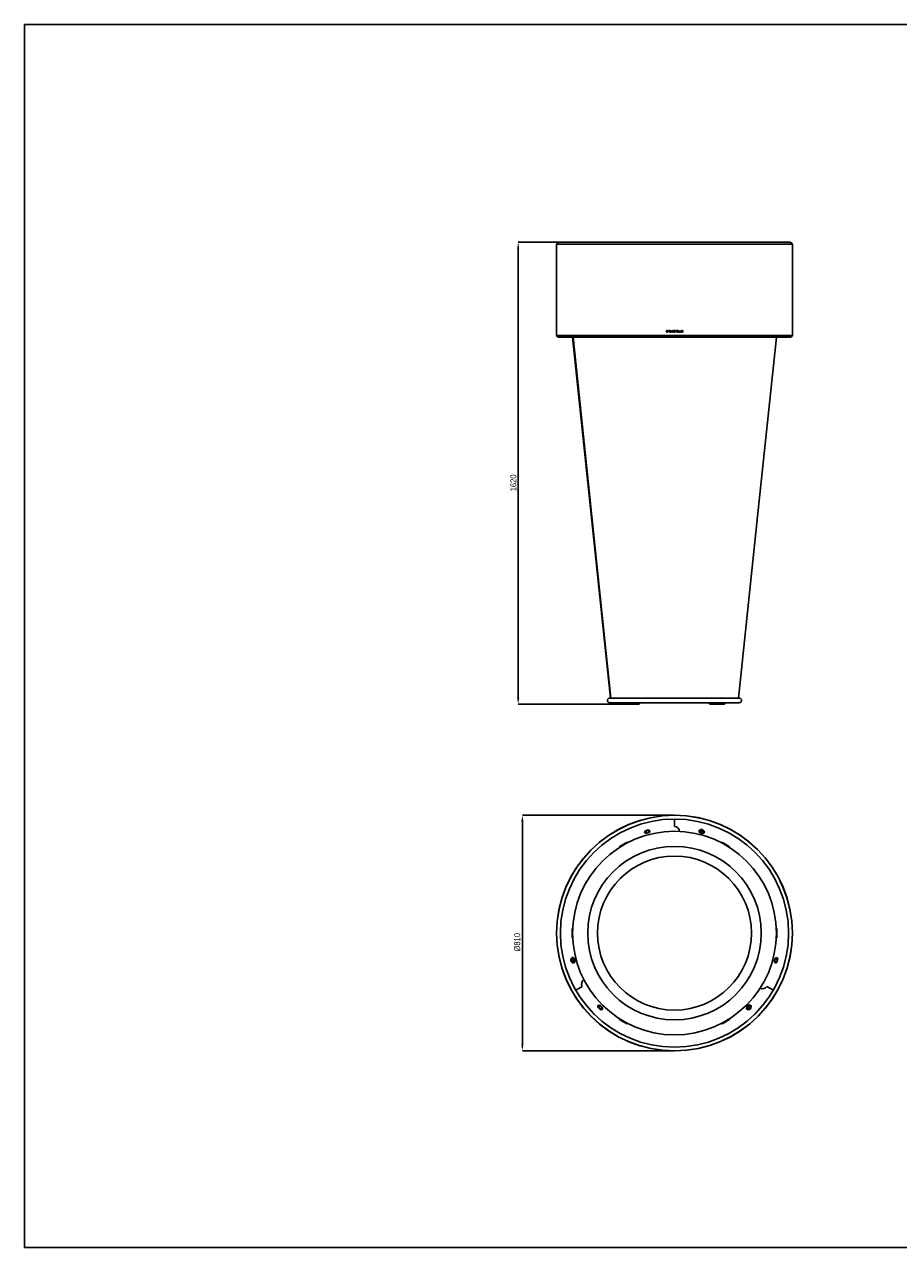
# Model space of a CAD drawing. Header units: millimetres. Extents: x -1749 to 4401, y -854 to 3451.
# Tile 1 of 3: x -1749 to 1326, y -854 to 3451. Entities that reach past the tile are written whole.
import ezdxf

# ---------------------------------------------------------------- set-up
doc = ezdxf.new("R2010")
doc.units = ezdxf.units.MM
doc.header["$LTSCALE"] = 8
doc.header["$PDSIZE"] = -1
doc.linetypes.add('SLD-Centro', pattern=[19.05, 15.24, -1.27, 1.27, -1.27])
doc.linetypes.add('SLD-Solido', pattern=[0])
for name, color, linetype in [('PIEGHE', 6, 'SLD-Centro'), ('QUOTE', 1, 'SLD-Solido'), ('SCHIZZI', 9, 'Continuous')]:
    doc.layers.add(name, color=color, linetype=linetype)
doc.styles.add('SLDTEXTSTYLE0', font='GOTHIC.TTF', dxfattribs={"width": 0.913})
doc.dimstyles.new('SLDDIMSTYLE0', dxfattribs={"dimtxt": 21.166667, "dimasz": 22.4, "dimexe": 0, "dimexo": 0.0625, "dimgap": 5.291667, "dimtad": 1, "dimdec": 0, "dimrnd": 1e-09, "dimzin": 12, "dimdsep": 46, "dimtxsty": 'SLDTEXTSTYLE0', "dimsah": 1, "dimcen": 0.09, "dimadec": 0, "dimazin": 3, "dimtfac": 1, "dimtdec": 0, "dimtofl": 0, "dimtmove": 0, "dimatfit": 3, "dimfxl": 1, "dimfrac": 2, "dimtolj": 1, "dimtzin": 12, "dimarcsym": 0})

# ---------------------------------------------------------------- blocks, each defined once
blk = doc.blocks.new('*D21')
at = {"layer": 'Defpoints', "color": 0, "transparency": 16777216}
for p in [(130, 2684), (-11.9, 1058.5), (362, 1058.5)]:
    blk.add_point(p, dxfattribs=at)
at = {"layer": 'QUOTE', "color": 0, "lineweight": -2, "transparency": 16777216}
for p, q in [((129.9, 2684), (-11.9, 2684)), ((-11.9, 2661.6), (-11.9, 1080.9)), ((361.9, 1058.5), (-11.9, 1058.5))]:
    blk.add_line(p, q, dxfattribs=at)
at = {"layer": 'QUOTE', "color": 0, "transparency": 16777216}
for points in [[(-15.7, 2661.6), (-8.2, 2661.6), (-11.9, 2684)], [(-15.7, 1080.9), (-8.2, 1080.9), (-11.9, 1058.5)]]:
    blk.add_solid(points, dxfattribs=at)
at = {"layer": 'QUOTE', "color": 0, "transparency": 16777216, "insert": (-39.5, 1837.3), "char_height": 21.17, "attachment_point": 2, "rotation": 90, "style": 'SLDTEXTSTYLE0'}
blk.add_mtext('\\A1;1620', dxfattribs=at)
blk = doc.blocks.new('*D20')
at = {"layer": 'Defpoints', "color": 0, "transparency": 16777216}
for p in [(537, 667.2), (2.8, -161.9), (535.3, -161.9)]:
    blk.add_point(p, dxfattribs=at)
at = {"layer": 'QUOTE', "color": 0, "lineweight": -2, "transparency": 16777216}
for p, q in [((536.9, 667.2), (2.8, 667.2)), ((2.8, 644.8), (2.8, -139.5)), ((535.2, -161.9), (2.8, -161.9))]:
    blk.add_line(p, q, dxfattribs=at)
at = {"layer": 'QUOTE', "color": 0, "transparency": 16777216}
for points in [[(-1, 644.8), (6.5, 644.8), (2.8, 667.2)], [(-1, -139.5), (6.5, -139.5), (2.8, -161.9)]]:
    blk.add_solid(points, dxfattribs=at)
at = {"layer": 'QUOTE', "color": 0, "transparency": 16777216, "insert": (-26.1, 220.4), "char_height": 21.17, "attachment_point": 2, "rotation": 90, "style": 'SLDTEXTSTYLE0'}
blk.add_mtext('\\A1;%%C810', dxfattribs=at)

msp = doc.modelspace()

# ---------------------------------------------------------------- linework, layer by layer
for p, q in [((123.4, 2677.4), (123.4, 2356.6)), ((123.4, 2677.4), (952.6, 2677.4)), ((123.4, 2677.4), (539.2, 2677.4)), ((946, 2684), (130, 2684)), ((539.2, 2677.4), (952.6, 2677.4)), ((952.6, 2356.6), (952.6, 2677.4)), ((512.3, 2373.6), (510.1, 2373.6)), ((510.1, 2373.6), (510.1, 2368)), ((512.6, 2368), (510.1, 2368)), ((510.2, 2373.6), (510.2, 2368)), ((510.8, 2372.9), (510.8, 2368.7)), ((512.3, 2372.9), (510.8, 2372.9)), ((510.8, 2368.7), (512.6, 2368.7)), ((512.6, 2373.6), (512.3, 2373.6)), ((512.6, 2372.9), (512.3, 2372.9)), ((512.3, 2372.9), (512.3, 2372.9)), ((512.6, 2372.9), (512.3, 2372.9)), ((512.6, 2368.7), (512.6, 2368.7)), ((514.1, 2372.1), (514.1, 2372.1)), ((514.4, 2369.8), (514.4, 2369.8)), ((519, 2373.6), (516.7, 2373.6)), ((516.7, 2373.6), (516.7, 2370.5)), ((516.7, 2373.6), (516.7, 2370.5)), ((519, 2370.5), (516.7, 2370.5)), ((517.2, 2372.2), (517.2, 2373.2)), ((519, 2373.2), (517.2, 2373.2)), ((519, 2372.2), (517.2, 2372.2)), ((517.2, 2370.9), (517.2, 2371.8)), ((519, 2371.8), (517.2, 2371.8)), ((519, 2370.9), (517.2, 2370.9)), ((519, 2373.2), (519, 2373.6)), ((519, 2371.8), (519, 2372.2)), ((519, 2370.5), (519, 2370.9)), ((520.7, 2370.3), (520.6, 2370.3)), ((521.9, 2368.5), (521.2, 2366.9)), ((521.9, 2368.5), (521.2, 2366.9)), ((521.9, 2368.5), (521.9, 2368.5)), ((521.9, 2366.9), (522.5, 2368.2)), ((522.2, 2369.1), (523.9, 2372.9)), ((522.2, 2369.1), (523.9, 2372.9)), ((522.2, 2369.1), (522.2, 2369.1)), ((522.5, 2368.2), (523, 2368)), ((522.5, 2368.2), (523, 2368)), ((522.5, 2368.2), (522.5, 2368.2)), ((522.8, 2368.8), (524.5, 2372.7)), ((523.1, 2368.7), (522.8, 2368.8)), ((523, 2368), (523, 2368)), ((523.1, 2368.7), (523.1, 2368.7)), ((523.3, 2373), (523.3, 2373)), ((523.8, 2368.7), (523.8, 2368.7)), ((523.9, 2372.9), (523.9, 2372.9)), ((524.7, 2374.9), (524.2, 2373.6)), ((524.8, 2374.9), (524.2, 2373.6)), ((524.2, 2373.6), (524.2, 2373.6)), ((524.5, 2372.7), (524.9, 2372.3)), ((524.5, 2372.7), (524.9, 2372.3)), ((524.5, 2372.7), (524.5, 2372.7)), ((525.5, 2374.9), (524.7, 2374.9)), ((524.8, 2373.3), (525.5, 2374.9)), ((525.4, 2372.8), (524.8, 2373.3)), ((524.9, 2372.3), (525.4, 2372.8)), ((525.4, 2368.9), (524.9, 2369.4)), ((524.9, 2369.4), (524.9, 2369.4)), ((525.4, 2368.9), (525.4, 2368.9)), ((530, 2373.7), (527.5, 2368)), ((530, 2373.7), (527.5, 2368)), ((528.2, 2368), (527.5, 2368)), ((528.2, 2368), (529, 2369.8)), ((531.7, 2369.8), (529, 2369.8)), ((530.3, 2372.8), (529.3, 2370.5)), ((531.3, 2370.5), (529.3, 2370.5)), ((530.7, 2373.7), (530, 2373.7)), ((531.3, 2370.5), (530.3, 2372.8)), ((531.4, 2370.5), (530.3, 2372.8)), ((530.3, 2372.8), (530.3, 2372.8)), ((533.2, 2368), (530.7, 2373.7)), ((531.3, 2370.5), (531.4, 2370.5)), ((531.7, 2369.8), (532.4, 2368)), ((531.7, 2369.8), (531.7, 2369.8)), ((531.7, 2369.8), (532.4, 2368)), ((533.2, 2368), (532.4, 2368)), ((535.5, 2369.6), (534.8, 2369.6)), ((534.8, 2369.6), (534.8, 2369.6)), ((535.4, 2368.3), (535.4, 2368.3)), ((535.9, 2370.8), (537, 2370.5)), ((535.9, 2370.8), (537, 2370.5)), ((537.2, 2371.2), (536.2, 2371.5)), ((537, 2370.5), (538.1, 2370.2)), ((537, 2370.5), (537.8, 2370.3)), ((538.4, 2370.8), (537.2, 2371.2)), ((537.9, 2372.8), (537.9, 2372.8)), ((538.4, 2370.8), (537.9, 2371)), ((538.1, 2372.7), (538.1, 2372.7)), ((538.3, 2373.4), (538.3, 2373.4)), ((539, 2372.1), (538.3, 2372.1)), ((538.4, 2370.8), (538.4, 2370.8)), ((538.6, 2368.4), (538.6, 2368.4)), ((539, 2372.1), (539, 2372.1)), ((539.2, 2369.9), (539.2, 2369.9)), ((545.5, 2373.6), (541, 2373.6)), ((541, 2373.6), (541, 2372.9)), ((542.8, 2372.9), (541, 2372.9)), ((542.8, 2372.9), (542.8, 2368)), ((543.7, 2368), (542.8, 2368)), ((543.7, 2368), (543.7, 2372.9)), ((545.5, 2372.9), (543.7, 2372.9)), ((543.7, 2368), (543.7, 2372.9)), ((543.7, 2372.9), (543.7, 2372.9)), ((545.5, 2372.9), (545.5, 2373.6)), ((545.5, 2372.9), (545.5, 2373.6)), ((551.8, 2373.6), (547.7, 2373.6)), ((547.7, 2373.6), (547.7, 2368)), ((551.8, 2368), (547.7, 2368)), ((548.4, 2371.1), (548.4, 2372.9)), ((551.8, 2372.9), (548.4, 2372.9)), ((548.4, 2371.1), (548.4, 2372.9)), ((548.4, 2372.9), (548.4, 2372.9)), ((551.8, 2371.1), (548.4, 2371.1)), ((548.4, 2371.1), (548.4, 2371.1)), ((548.4, 2368.7), (548.4, 2370.4)), ((551.8, 2370.4), (548.4, 2370.4)), ((548.4, 2368.7), (548.4, 2370.4)), ((548.4, 2370.4), (548.4, 2370.4)), ((551.8, 2368.7), (548.4, 2368.7)), ((548.4, 2368.7), (548.4, 2368.7)), ((551.8, 2372.9), (551.8, 2373.6)), ((551.8, 2372.9), (551.8, 2373.6)), ((551.8, 2370.4), (551.8, 2371.1)), ((551.8, 2370.4), (551.8, 2371.1)), ((551.8, 2368), (551.8, 2368.7)), ((551.8, 2368), (551.8, 2368.7)), ((554.9, 2373.6), (554.2, 2373.6)), ((554.2, 2373.6), (554.2, 2368)), ((558.1, 2368), (554.2, 2368)), ((554.9, 2368.7), (554.9, 2373.6)), ((554.9, 2368.7), (554.9, 2373.6)), ((558.1, 2368.7), (554.9, 2368.7)), ((554.9, 2368.7), (554.9, 2368.7)), ((558.1, 2368), (558.1, 2368.7)), ((558.1, 2368), (558.1, 2368.7)), ((560.9, 2373.6), (560.2, 2373.6)), ((560.2, 2373.6), (560.2, 2368)), ((564.1, 2368), (560.2, 2368)), ((560.9, 2368.7), (560.9, 2373.6)), ((560.9, 2368.7), (560.9, 2373.6)), ((564.1, 2368.7), (560.9, 2368.7)), ((560.9, 2368.7), (560.9, 2368.7)), ((564.1, 2368), (564.1, 2368.7)), ((564.1, 2368), (564.1, 2368.7)), ((567.1, 2373.6), (566.4, 2373.6)), ((566.4, 2373.6), (566.4, 2368)), ((567.1, 2368), (566.4, 2368)), ((567.1, 2368), (567.1, 2373.6)), ((567.1, 2368), (567.1, 2373.6)), ((123.4, 2356.6), (952.6, 2356.6)), ((123.4, 2356.6), (539.2, 2356.6)), ((130, 2350.1), (946, 2350.1)), ((312.9, 1079.6), (179.5, 2350.1)), ((181.2, 2350.1), (199.3, 2177.5)), ((199.2, 2177.9), (181.2, 2350.1)), ((521.9, 2366.9), (521.2, 2366.9)), ((539.2, 2356.6), (952.6, 2356.6)), ((766, 1079.6), (310, 1079.6)), ((310, 1063.4), (766, 1063.4)), ((362, 1058.5), (359.3, 1063.4)), ((405.7, 1058.5), (362, 1058.5)), ((409.7, 1063.4), (405.7, 1058.5)), ((405.7, 1058.5), (407.7, 1058.5)), ((411.7, 1063.4), (407.7, 1058.5)), ((408.1, 1058.5), (414.1, 1058.5)), ((414.1, 1058.5), (418.2, 1063.4)), ((657.8, 1063.4), (661.9, 1058.5)), ((661.9, 1058.5), (667.9, 1058.5)), ((668.3, 1058.5), (664.3, 1063.4)), ((670.3, 1058.5), (666.3, 1063.4)), ((670.3, 1058.5), (668.3, 1058.5)), ((714, 1058.5), (670.3, 1058.5)), ((716.7, 1063.4), (714, 1058.5)), ((536.8, 667.2), (536.8, 667.2)), ((537.1, 667.2), (537.1, 667.2)), ((537.9, 627.5), (537.9, 654.1)), ((537.9, 654.1), (537.9, 627.5)), ((445.7, 615.6), (436.3, 613.1)), ((438.8, 603.6), (448.2, 606.2)), ((627.9, 606.8), (628, 609.1)), ((629.8, 605.6), (627.9, 606.8)), ((628, 609.1), (628.1, 610.9)), ((628.1, 610.9), (628.3, 613.2)), ((628.3, 613.2), (630.3, 614.2)), ((631.3, 604.6), (629.8, 605.6)), ((630.3, 614.2), (631.9, 615)), ((633.2, 603.3), (631.3, 604.6)), ((631.8, 607), (631.7, 607)), ((632, 607.3), (631.8, 607)), ((631.9, 615), (634, 616)), ((633.6, 612.9), (633, 612.9)), ((635.2, 604.4), (633.2, 603.3)), ((634, 616), (635.9, 614.7)), ((635, 612.6), (635.4, 612.4)), ((636.8, 605.1), (635.2, 604.4)), ((635.9, 614.7), (637.3, 613.8)), ((638.9, 606.2), (636.8, 605.1)), ((637.3, 613.8), (639.3, 612.5)), ((639, 608.5), (638.9, 606.2)), ((639.1, 610.2), (639, 608.5)), ((639.3, 612.5), (639.1, 610.2)), ((371.9, 572.4), (372.7, 571)), ((372.8, 570.9), (372.7, 571)), ((703.3, 571), (703.2, 570.8)), ((703.3, 571), (704.1, 572.4)), ((344.6, 554.8), (343.8, 556.1)), ((344.6, 554.8), (344.7, 554.6)), ((731, 554.8), (731.1, 554.9)), ((731.9, 556.3), (731.1, 554.9)), ((177.7, 253), (178, 269.4)), ((178, 269.4), (179.7, 269.4)), ((179.3, 253), (179.7, 269.4)), ((179.8, 269.4), (179.7, 269.4)), ((896.4, 268.6), (896.2, 268.6)), ((896.4, 268.6), (898, 268.6)), ((179.3, 253), (177.7, 253)), ((178, 235.9), (177.7, 252.7)), ((179.3, 252.7), (177.7, 252.7)), ((179.7, 235.9), (178, 235.9)), ((179.4, 253), (179.3, 253)), ((179.7, 235.9), (179.3, 252.7)), ((179.3, 252.7), (179.4, 252.7)), ((179.7, 235.9), (179.8, 235.9)), ((267, 253), (266.9, 253)), ((266.9, 252.6), (267, 252.6)), ((896.2, 236.5), (896.4, 236.5)), ((898, 236.5), (896.4, 236.5)), ((175.3, 154), (175.4, 156.3)), ((177.2, 152.8), (175.3, 154)), ((175.4, 156.3), (175.5, 158.1)), ((175.5, 158.1), (175.7, 160.4)), ((175.7, 160.4), (177.7, 161.4)), ((178.7, 151.8), (177.2, 152.8)), ((177.7, 161.4), (179.3, 162.2)), ((178.2, 156.2), (177.8, 156.1)), ((180.6, 150.5), (178.7, 151.8)), ((179.3, 162.2), (181.4, 163.2)), ((182.7, 151.6), (180.6, 150.5)), ((181.4, 163.2), (183.3, 161.9)), ((184.2, 152.3), (182.7, 151.6)), ((183.3, 161.9), (184.7, 161)), ((186.3, 153.4), (184.2, 152.3)), ((184.7, 161), (186.7, 159.7)), ((186.4, 155.7), (186.3, 153.4)), ((186.5, 157.4), (186.4, 155.7)), ((186.7, 159.7), (186.5, 157.4)), ((891.6, 163), (889.1, 153.6)), ((898.5, 151.1), (901, 160.5)), ((190.3, 51.8), (213.4, 65.1)), ((213.4, 65.1), (190.3, 51.8)), ((885.8, 51.9), (862.7, 65.2)), ((862.7, 65.2), (885.8, 51.9)), ((269.8, -8.8), (276.7, -15.7)), ((283.6, -8.8), (276.7, -1.9)), ((793.7, -11.5), (793.9, -9.2)), ((795.7, -12.8), (793.7, -11.5)), ((793.9, -9.2), (794, -7.5)), ((794, -7.5), (794.1, -5.2)), ((794.1, -5.2), (796.2, -4.2)), ((797.1, -13.7), (795.7, -12.8)), ((796.2, -4.2), (797.7, -3.4)), ((796.9, -10.6), (797.2, -11)), ((797.4, -10.7), (797.1, -11)), ((799, -15), (797.1, -13.7)), ((797.7, -3.4), (799.8, -2.3)), ((801.1, -14), (799, -15)), ((799.8, -2.3), (801.7, -3.6)), ((802.7, -13.2), (801.1, -14)), ((801.7, -3.6), (803.2, -4.6)), ((804.7, -12.2), (802.7, -13.2)), ((803.2, -4.6), (805.1, -5.8)), ((804.9, -9.9), (804.7, -12.2)), ((805, -8.1), (804.9, -9.9)), ((805.1, -5.8), (805, -8.1)), ((343.7, -50.9), (344.6, -49.5)), ((344.7, -49.4), (344.6, -49.5)), ((372.7, -65.7), (371.9, -67.2)), ((372.7, -65.7), (372.8, -65.6)), ((703.2, -65.6), (703.3, -65.8)), ((704.1, -67.2), (703.3, -65.8)), ((731, -49.7), (731, -49.6)), ((731, -49.7), (731.9, -51.1)), ((517.2, -161.4), (517.2, -161.4)), ((542.8, -161.9), (542.8, -161.9)), ((543.7, -161.9), (543.7, -161.9)), ((548.4, -161.8), (548.4, -161.8))]:
    msp.add_line(p, q)
at = {"flags": 128}
for points in [[(181.2, 2350.1), (247.1, 1719.4), (313.9, 1079.6)], [(763.1, 1079.6), (830.3, 1719.4), (896.5, 2350.1)]]:
    msp.add_lwpolyline(points, dxfattribs=at)
for centre, radius in [((538, 252.6), 414.6), ((538, 252.6), 401.5), ((538, 252.6), 358.3), ((633.6, 609.7), 8.14), ((633.6, 609.7), 2.85), ((633.6, 609.7), 2.72), ((538, 252.6), 305.3), ((538, 252.6), 271.1), ((181, 156.9), 8.14), ((181, 156.9), 2.85), ((181, 156.9), 2.72), ((799.4, -8.7), 8.14), ((799.4, -8.7), 2.85), ((799.4, -8.7), 2.72)]:
    msp.add_circle(centre, radius)
for centre, radius, start, end in [((130, 2677.4), 6.51, 90, 180), ((946, 2677.4), 6.51, 0, 90), ((130, 2356.6), 6.51, 180, 270), ((946, 2356.6), 6.51, 270, 0), ((310, 1071.5), 8.14, 90, 270), ((766, 1071.5), 8.14, 270, 90), ((538, 252.6), 414.6, 90.1656, 90.1204), ((437.5, 608.4), 4.89, 105.0119, 285.0119), ((442.2, 609.6), 4.89, 150.0143, 102.9887), ((442.2, 609.6), 4.89, 107.0379, 150.0143), ((446.9, 610.9), 4.89, 285.2858, 104.7404), ((538.1, 610.1), 17.4, 1.2183, 90.5052), ((538.1, 610.1), 17.4, 1.2183, 90.5047), ((628.9, 610.9), 4.89, 98.3334, 231.6921), ((633.6, 609.7), 5.57, 185.5465, 227.4982), ((633.6, 609.7), 5.57, 125.5465, 167.4982), ((633.6, 609.7), 5.57, 245.5465, 287.4982), ((633.6, 609.7), 5.57, 65.5465, 107.4982), ((633.6, 609.7), 5.57, 305.5465, 347.4982), ((633.6, 609.7), 5.57, 5.5465, 47.4982), ((638.3, 608.4), 4.89, 277.9304, 52.1), ((179.7, 161.6), 4.89, 37.8813, 171.9428), ((181, 156.9), 5.57, 185.5465, 227.4982), ((181, 156.9), 5.57, 125.5465, 167.4982), ((182.3, 152.2), 4.89, 218.3821, 351.8503), ((181, 156.9), 5.57, 245.5465, 287.4982), ((181, 156.9), 5.57, 65.5465, 107.4982), ((181, 156.9), 5.57, 305.5465, 347.4982), ((181, 156.9), 5.57, 5.5465, 47.4982), ((893.8, 152.3), 4.89, 165.2859, 344.7405), ((895.1, 157), 4.89, 165.7107, 30.0143), ((895.1, 157), 4.89, 30.0143, 164.3143), ((896.3, 161.8), 4.89, 345.0119, 165.0119), ((228.4, 73.9), 17.4, 121.2183, 210.5046), ((228.4, 73.9), 17.4, 121.2183, 210.5052), ((847.5, 73.8), 17.4, 241.217, 330.5046), ((847.5, 73.8), 17.4, 241.2171, 330.5053), ((273.3, -5.4), 4.89, 45.2858, 224.7403), ((276.7, -8.8), 4.89, 270.0143, 221.5488), ((276.7, -8.8), 4.89, 228.4777, 270.0143), ((280.1, -12.3), 4.89, 225.0118, 45.0118), ((796, -12.1), 4.89, 158.0653, 291.9319), ((799.4, -8.7), 5.57, 185.5465, 227.4982), ((799.4, -8.7), 5.57, 125.5465, 167.4982), ((799.4, -8.7), 5.57, 245.5465, 287.4982), ((799.4, -8.7), 5.57, 65.5465, 107.4982), ((802.9, -5.2), 4.89, 338.1974, 111.8609), ((799.4, -8.7), 5.57, 305.5465, 347.4982), ((799.4, -8.7), 5.57, 5.5465, 47.4982)]:
    msp.add_arc(centre, radius, start, end)
for points, knots in [([(514.6, 2372.6), (514.3, 2372.9), (513.8, 2373.4), (513, 2373.5), (512.6, 2373.6)], [0, 0, 0, 0, 0.499991, 1, 1, 1, 1]), ([(514.1, 2372.1), (513.9, 2372.3), (513.4, 2372.7), (512.8, 2372.8), (512.6, 2372.9)], [0, 0, 0, 0, 0.499996, 1, 1, 1, 1]), ([(514.1, 2372.1), (513.9, 2372.3), (513.5, 2372.7), (512.9, 2372.8), (512.6, 2372.9)], [0, 0, 0, 0, 0.500052, 1, 1, 1, 1]), ([(512.6, 2368.7), (512.8, 2368.8), (513.1, 2368.8), (513.6, 2369), (514, 2369.4), (514.3, 2369.7), (514.4, 2369.8)], [0, 0, 0, 0, 0.250589, 0.500047, 0.749802, 1, 1, 1, 1]), ([(512.6, 2368.7), (512.8, 2368.8), (513.1, 2368.8), (513.6, 2369), (514.1, 2369.4), (514.3, 2369.7), (514.4, 2369.8)], [0, 0, 0, 0, 0.250537, 0.499969, 0.749741, 1, 1, 1, 1]), ([(512.6, 2368), (512.9, 2368.1), (513.3, 2368.1), (514, 2368.4), (514.6, 2368.9), (514.8, 2369.3), (515, 2369.5)], [0, 0, 0, 0, 0.250165, 0.499992, 0.749903, 1, 1, 1, 1]), ([(514.4, 2369.8), (514.4, 2370), (514.6, 2370.4), (514.6, 2371), (514.5, 2371.6), (514.2, 2372), (514.1, 2372.1)], [0, 0, 0, 0, 0.250141, 0.499964, 0.749983, 1, 1, 1, 1]), ([(514.4, 2369.8), (514.5, 2370), (514.6, 2370.4), (514.6, 2371), (514.5, 2371.6), (514.2, 2372), (514.1, 2372.1)], [0, 0, 0, 0, 0.250142, 0.4999876, 0.7500157, 1, 1, 1, 1]), ([(515, 2369.5), (515.1, 2369.7), (515.3, 2370.2), (515.3, 2371.1), (515.1, 2371.9), (514.8, 2372.4), (514.6, 2372.6)], [0, 0, 0, 0, 0.250007, 0.499999, 0.749993, 1, 1, 1, 1]), ([(522.3, 2373.5), (522, 2373.3), (521.5, 2373), (520.9, 2372.2), (520.6, 2371.3), (520.6, 2370.6), (520.6, 2370.3)], [0, 0, 0, 0, 0.249997, 0.499993, 0.749998, 1, 1, 1, 1]), ([(522.3, 2373.5), (522.1, 2373.3), (521.5, 2373), (520.9, 2372.2), (520.6, 2371.3), (520.6, 2370.6), (520.7, 2370.3)], [0, 0, 0, 0, 0.249916, 0.499896, 0.74994, 1, 1, 1, 1]), ([(520.6, 2370.3), (520.7, 2370.1), (520.8, 2369.8), (521, 2369.2), (521.4, 2368.8), (521.7, 2368.6), (521.9, 2368.5)], [0, 0, 0, 0, 0.250508, 0.499983, 0.749802, 1, 1, 1, 1]), ([(520.7, 2370.3), (520.7, 2370.1), (520.8, 2369.8), (521.1, 2369.2), (521.4, 2368.8), (521.7, 2368.6), (521.9, 2368.5)], [0, 0, 0, 0, 0.250515, 0.500052, 0.749815, 1, 1, 1, 1]), ([(522.6, 2372.8), (522.4, 2372.7), (521.9, 2372.5), (521.5, 2371.9), (521.3, 2371.2), (521.3, 2370.7), (521.3, 2370.4)], [0, 0, 0, 0, 0.2499938, 0.4999902, 0.7500019, 1, 1, 1, 1]), ([(521.3, 2370.4), (521.4, 2370.2), (521.5, 2369.7), (521.9, 2369.3), (522.2, 2369.1)], [0, 0, 0, 0, 0.500004, 1, 1, 1, 1]), ([(524.2, 2373.6), (523.9, 2373.6), (523.2, 2373.8), (522.6, 2373.6), (522.3, 2373.5)], [0, 0, 0, 0, 0.499997, 1, 1, 1, 1]), ([(524.2, 2373.6), (523.9, 2373.6), (523.2, 2373.8), (522.6, 2373.6), (522.3, 2373.5)], [0, 0, 0, 0, 0.499991, 1, 1, 1, 1]), ([(523.9, 2372.9), (523.7, 2373), (523.2, 2373), (522.8, 2372.9), (522.6, 2372.8)], [0, 0, 0, 0, 0.5002995, 1, 1, 1, 1]), ([(523.9, 2372.9), (523.7, 2373), (523.2, 2373), (522.8, 2372.9), (522.6, 2372.8)], [0, 0, 0, 0, 0.500286, 1, 1, 1, 1]), ([(523, 2368), (523.2, 2368), (523.7, 2368), (524.3, 2368.1), (524.9, 2368.4), (525.2, 2368.7), (525.4, 2368.9)], [0, 0, 0, 0, 0.250184, 0.499997, 0.749834, 1, 1, 1, 1]), ([(523, 2368), (523.3, 2368), (523.7, 2368), (524.3, 2368.1), (524.9, 2368.4), (525.2, 2368.7), (525.4, 2368.9)], [0, 0, 0, 0, 0.249969, 0.499947, 0.749955, 1, 1, 1, 1]), ([(524.9, 2369.4), (524.8, 2369.3), (524.6, 2369), (524.1, 2368.8), (523.6, 2368.7), (523.3, 2368.7), (523.1, 2368.7)], [0, 0, 0, 0, 0.2502482, 0.499994, 0.7497171, 1, 1, 1, 1]), ([(524.9, 2369.4), (524.8, 2369.3), (524.6, 2369), (524.1, 2368.8), (523.6, 2368.7), (523.3, 2368.7), (523.1, 2368.7)], [0, 0, 0, 0, 0.250062, 0.50006, 0.750034, 1, 1, 1, 1]), ([(534.8, 2369.6), (534.8, 2369.4), (534.8, 2369.2), (534.9, 2368.9), (535.1, 2368.6), (535.3, 2368.4), (535.4, 2368.3)], [0, 0, 0, 0, 0.2508522, 0.4999762, 0.7499528, 1, 1, 1, 1]), ([(534.8, 2369.6), (534.8, 2369.4), (534.8, 2369.2), (534.9, 2368.9), (535.1, 2368.6), (535.3, 2368.4), (535.4, 2368.3)], [0, 0, 0, 0, 0.250795, 0.50004, 0.749941, 1, 1, 1, 1]), ([(535.7, 2373.4), (535.6, 2373.3), (535.4, 2373.2), (535.2, 2372.8), (535.1, 2372.5), (535, 2372.1), (535.1, 2371.7), (535.3, 2371.3), (535.6, 2371), (535.8, 2370.9), (535.9, 2370.8)], [0, 0, 0, 0, 0.125174, 0.249993, 0.375002, 0.499994, 0.62494, 0.749998, 0.87496, 1, 1, 1, 1]), ([(535.7, 2373.4), (535.6, 2373.3), (535.4, 2373.2), (535.2, 2372.8), (535.1, 2372.5), (535, 2372.1), (535.1, 2371.7), (535.3, 2371.3), (535.6, 2371), (535.8, 2370.9), (535.9, 2370.8)], [0, 0, 0, 0, 0.12497, 0.249978, 0.374988, 0.50003, 0.62505, 0.750063, 0.875039, 1, 1, 1, 1]), ([(535.4, 2368.3), (535.6, 2368.2), (536.1, 2367.9), (537, 2367.8), (537.8, 2368), (538.3, 2368.2), (538.6, 2368.4)], [0, 0, 0, 0, 0.249997, 0.499998, 0.75, 1, 1, 1, 1]), ([(535.4, 2368.3), (535.6, 2368.2), (536.1, 2367.9), (537, 2367.8), (537.8, 2368), (538.3, 2368.2), (538.6, 2368.4)], [0, 0, 0, 0, 0.250011, 0.499998, 0.749983, 1, 1, 1, 1]), ([(535.7, 2368.9), (535.7, 2369), (535.6, 2369.1), (535.5, 2369.2), (535.5, 2369.4), (535.5, 2369.5), (535.5, 2369.6)], [0, 0, 0, 0, 0.251678, 0.500026, 0.74837, 1, 1, 1, 1]), ([(538.3, 2373.4), (538.1, 2373.5), (537.7, 2373.7), (537, 2373.8), (536.3, 2373.7), (535.9, 2373.5), (535.7, 2373.4)], [0, 0, 0, 0, 0.250155, 0.499986, 0.749995, 1, 1, 1, 1]), ([(538.3, 2373.4), (538.1, 2373.5), (537.7, 2373.7), (537, 2373.8), (536.3, 2373.7), (535.9, 2373.5), (535.7, 2373.4)], [0, 0, 0, 0, 0.250013, 0.499999, 0.749987, 1, 1, 1, 1]), ([(536.2, 2371.5), (536.1, 2371.5), (536, 2371.6), (535.9, 2371.7), (535.8, 2371.9), (535.7, 2372.1), (535.7, 2372.3), (535.8, 2372.5), (535.9, 2372.7), (536.1, 2372.8), (536.1, 2372.8)], [0, 0, 0, 0, 0.125718, 0.249974, 0.374959, 0.499984, 0.624992, 0.75002, 0.874554, 1, 1, 1, 1]), ([(538.2, 2368.9), (538, 2368.8), (537.6, 2368.6), (537, 2368.6), (536.3, 2368.6), (535.9, 2368.8), (535.7, 2368.9)], [0, 0, 0, 0, 0.250165, 0.499991, 0.749898, 1, 1, 1, 1]), ([(536.1, 2372.8), (536.3, 2372.9), (536.5, 2373), (537, 2373.1), (537.5, 2373), (537.8, 2372.9), (537.9, 2372.8)], [0, 0, 0, 0, 0.250257, 0.499993, 0.749769, 1, 1, 1, 1]), ([(537, 2373.1), (537.2, 2373.1), (537.5, 2373), (537.8, 2372.9), (537.9, 2372.8)], [0, 0, 0, 0, 0.493632, 1, 1, 1, 1]), ([(537.9, 2372.8), (538, 2372.8), (538.1, 2372.7), (538.2, 2372.5), (538.3, 2372.3), (538.3, 2372.2), (538.3, 2372.1)], [0, 0, 0, 0, 0.251456, 0.499991, 0.749846, 1, 1, 1, 1]), ([(538.1, 2370.2), (538.2, 2370.2), (538.3, 2370.1), (538.4, 2370), (538.5, 2369.9), (538.5, 2369.8), (538.5, 2369.8)], [0, 0, 0, 0, 0.251846, 0.499758, 0.749679, 1, 1, 1, 1]), ([(538.5, 2369.8), (538.5, 2369.7), (538.5, 2369.5), (538.5, 2369.3), (538.3, 2369.1), (538.2, 2369), (538.2, 2368.9)], [0, 0, 0, 0, 0.250695, 0.49992, 0.748802, 1, 1, 1, 1]), ([(539, 2372.1), (539, 2372.3), (539, 2372.5), (538.8, 2372.9), (538.6, 2373.2), (538.4, 2373.4), (538.3, 2373.4)], [0, 0, 0, 0, 0.25076, 0.499983, 0.749488, 1, 1, 1, 1]), ([(539, 2372.1), (539, 2372.3), (539, 2372.5), (538.8, 2372.9), (538.6, 2373.2), (538.4, 2373.4), (538.3, 2373.4)], [0, 0, 0, 0, 0.250746, 0.500052, 0.749488, 1, 1, 1, 1]), ([(539.2, 2369.9), (539.2, 2370), (539.1, 2370.2), (538.9, 2370.5), (538.7, 2370.7), (538.5, 2370.8), (538.4, 2370.8)], [0, 0, 0, 0, 0.250932, 0.499996, 0.749175, 1, 1, 1, 1]), ([(539.2, 2369.9), (539.2, 2370), (539.1, 2370.2), (538.9, 2370.5), (538.7, 2370.7), (538.5, 2370.8), (538.4, 2370.8)], [0, 0, 0, 0, 0.250924, 0.500086, 0.749193, 1, 1, 1, 1]), ([(538.6, 2368.4), (538.7, 2368.5), (538.9, 2368.7), (539.1, 2369), (539.2, 2369.5), (539.2, 2369.8), (539.2, 2369.9)], [0, 0, 0, 0, 0.250313, 0.499982, 0.749874, 1, 1, 1, 1]), ([(538.6, 2368.4), (538.7, 2368.5), (538.9, 2368.7), (539.1, 2369), (539.2, 2369.5), (539.2, 2369.8), (539.2, 2369.9)], [0, 0, 0, 0, 0.24994, 0.499935, 0.749965, 1, 1, 1, 1]), ([(631.8, 607), (631.7, 607), (631.6, 607), (632.9, 606.4), (634.2, 606.4), (635.4, 606.9), (636.4, 607.8), (636.9, 609), (636.8, 610.3), (636.3, 611.5), (635.4, 612.5), (634.2, 613), (632.9, 613), (631.7, 612.4), (630.8, 611.5), (630.3, 610.3), (630.3, 609), (630.8, 607.8), (631.5, 607.2), (631.8, 607)], [0, 0, 0, 0, 0.0380915, 0.1071024, 0.1677163, 0.2259376, 0.2860269, 0.3461162, 0.4043376, 0.4649514, 0.5240179, 0.5830845, 0.6436983, 0.7019197, 0.762009, 0.8220983, 0.8803196, 0.9409335, 1, 1, 1, 1]), ([(631.6, 607.1), (632, 606.8), (632.4, 606.5), (632.8, 606.5), (632.8, 606.5)], [0, 0, 0, 0, 0.951331, 1, 1, 1, 1]), ([(343.8, 556.1), (348.4, 559), (357.6, 564.8), (367.1, 569.9), (371.9, 572.4)], [0, 0, 0, 0, 0.5, 1, 1, 1, 1]), ([(344.6, 554.8), (349.2, 557.6), (358.4, 563.4), (368, 568.5), (372.7, 571)], [0, 0, 0, 0, 0.499998, 1, 1, 1, 1]), ([(703.3, 571), (708, 568.5), (717.5, 563.4), (726.6, 557.8), (731.1, 554.9)], [0, 0, 0, 0, 0.500001, 1, 1, 1, 1]), ([(704.1, 572.4), (708.9, 569.9), (718.3, 564.8), (727.4, 559.2), (731.9, 556.3)], [0, 0, 0, 0, 0.5, 1, 1, 1, 1]), ([(896.4, 268.6), (896.6, 263.2), (896.9, 252.5), (896.5, 241.8), (896.4, 236.5)], [0, 0, 0, 0, 0.505074, 1, 1, 1, 1]), ([(898, 268.6), (898.2, 263.2), (898.5, 252.5), (898.2, 241.8), (898, 236.5)], [0, 0, 0, 0, 0.505097, 1, 1, 1, 1]), ([(177.8, 156.1), (177.8, 156.2), (177.8, 156.3), (178.2, 154.9), (179.2, 154), (180.5, 153.6), (181.8, 153.6), (182.9, 154.2), (183.8, 155.1), (184.3, 156.3), (184.2, 157.6), (183.7, 158.8), (182.7, 159.7), (181.5, 160.2), (180.2, 160.1), (179, 159.6), (178.1, 158.6), (177.7, 157.4), (177.8, 156.5), (177.8, 156.1)], [0, 0, 0, 0, 0.038092, 0.107102, 0.167716, 0.225938, 0.286027, 0.346116, 0.404338, 0.464951, 0.524018, 0.583084, 0.643698, 0.70192, 0.762009, 0.822098, 0.88032, 0.940933, 1, 1, 1, 1]), ([(178.5, 159), (178.2, 158.5), (177.8, 157.8), (177.6, 156.7), (177.8, 156.2), (177.9, 156.1)], [0, 0, 0, 0, 0.493721, 0.892859, 1, 1, 1, 1]), ([(181.2, 160.1), (181.1, 160.1), (180.9, 160.2), (180.6, 160.1), (180.4, 160.1)], [0, 0, 0, 0, 0.267298, 1, 1, 1, 1]), ([(797.1, -11), (797.1, -11), (797, -10.9), (798.1, -11.8), (799.4, -12), (800.7, -11.8), (801.8, -11), (802.5, -10), (802.8, -8.7), (802.5, -7.4), (801.8, -6.3), (800.7, -5.6), (799.4, -5.3), (798.1, -5.6), (797.1, -6.3), (796.3, -7.4), (796.1, -8.7), (796.3, -10), (796.9, -10.7), (797.1, -11)], [0, 0, 0, 0, 0.038092, 0.107102, 0.167716, 0.225938, 0.286027, 0.346116, 0.404338, 0.464951, 0.524018, 0.583084, 0.643698, 0.70192, 0.762009, 0.822098, 0.88032, 0.940933, 1, 1, 1, 1]), ([(798.9, -5.9), (798.7, -5.9), (798, -6), (797.2, -6.5), (797, -7.2), (796.9, -7.4)], [0, 0, 0, 0, 0.217035, 0.742503, 1, 1, 1, 1]), ([(797.5, -11.3), (797.9, -11.5), (798.3, -11.9), (798.8, -11.8), (799, -11.8)], [0, 0, 0, 0, 0.793461, 1, 1, 1, 1]), ([(371.9, -67.2), (367.1, -64.6), (357.5, -59.5), (348.3, -53.7), (343.7, -50.9)], [0, 0, 0, 0, 0.5, 1, 1, 1, 1]), ([(372.7, -65.7), (367.9, -63.2), (358.4, -58.1), (349.2, -52.4), (344.6, -49.5)], [0, 0, 0, 0, 0.500002, 1, 1, 1, 1]), ([(731, -49.7), (726.5, -52.6), (717.4, -58.2), (708, -63.3), (703.3, -65.8)], [0, 0, 0, 0, 0.499999, 1, 1, 1, 1]), ([(731.9, -51.1), (727.3, -54), (718.2, -59.6), (708.8, -64.7), (704.1, -67.2)], [0, 0, 0, 0, 0.5000002, 1, 1, 1, 1]), ([(514.1, -161.2), (513.9, -161.2), (513.4, -161.2), (512.8, -161.2), (512.6, -161.2)], [0, 0, 0, 0, 0.5, 1, 1, 1, 1]), ([(514.6, -161.3), (514.6, -161.3), (514.6, -161.3), (514.5, -161.3), (514.2, -161.2), (514.1, -161.2)], [0, 0, 0, 0, 0.088334, 0.544167, 1, 1, 1, 1]), ([(522.6, -161.6), (522.4, -161.6), (521.9, -161.6), (521.5, -161.6), (521.3, -161.6), (521.3, -161.6), (521.3, -161.6)], [0, 0, 0, 0, 0.307869, 0.615738, 0.923608, 1, 1, 1, 1]), ([(523.9, -161.7), (523.7, -161.7), (523.2, -161.7), (522.8, -161.7), (522.6, -161.6)], [0, 0, 0, 0, 0.500298, 1, 1, 1, 1])]:
    msp.add_open_spline(points, degree=3, knots=knots)
at = {"layer": 'PIEGHE', "color": 6, "true_color": 0xff00ff}
for p, q in [((537, 667.2), (517.6, 667.2)), ((535.3, -161.9), (532.1, -161.9))]:
    msp.add_line(p, q, dxfattribs=at)
at = {"layer": 'QUOTE', "color": 7, "true_color": 0xffffff}
msp.add_line((-1748.9, 3450.9), (4400.8, 3450.9), dxfattribs=at)
at = {"layer": 'SCHIZZI', "color": 7, "true_color": 0xffffff}
for p, q in [((-1748.9, 3450.9), (-1748.9, -854.1)), ((-1748.9, -854.1), (4401.1, -854.1))]:
    msp.add_line(p, q, dxfattribs=at)

# ---------------------------------------------------------------- dimensions: what is measured, and where the dimension line sits
at = {"layer": 'QUOTE'}
for base, p1, p2, text, picture, middle in [((-11.9, 1058.5), (130, 2684), (362, 1058.5), '1620', '*D21', (-11.9, 1837.3)), ((2.8, -161.9), (537, 667.2), (535.3, -161.9), '%%C810', '*D20', (2.8, 220.4))]:
    dim = msp.add_linear_dim(base=base, p1=p1, p2=p2, angle=90, text=text, dimstyle='SLDDIMSTYLE0', dxfattribs=at)
    dim.commit()
    dim.dimension.update_dxf_attribs({"geometry": picture, "text_midpoint": middle, "dimtype": 160})

doc.saveas('drawing.dxf')
